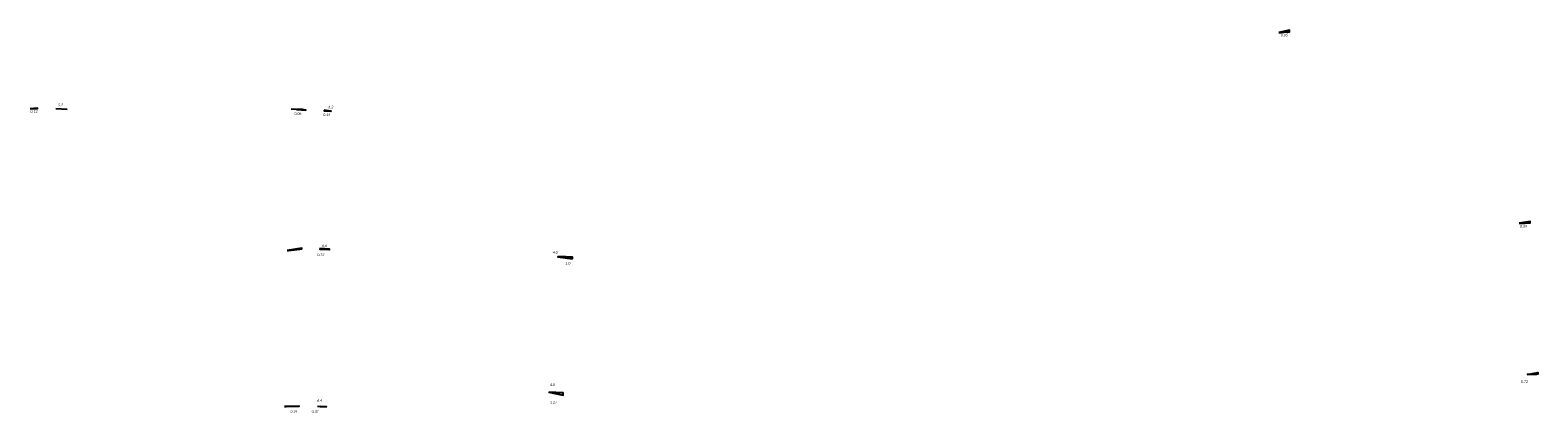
# Model space of a CAD drawing. Header units: feet. Extents: x -155 to 2467109, y -56 to 265285.
import ezdxf

# ---------------------------------------------------------------- set-up
doc = ezdxf.new("R2010")
doc.units = ezdxf.units.FT
doc.header["$MEASUREMENT"] = 0
for name, color, linetype, plot in [('Cut', 1, 'Continuous', False), ('Fill', 4, 'Continuous', False), ('Seeding', 3, 'Continuous', False)]:
    doc.layers.add(name, color=color, linetype=linetype, plot=plot)
doc.styles.add('Slanted-Normal', font='calibrii.ttf', dxfattribs={"height": 0.14})

msp = doc.modelspace()

# ---------------------------------------------------------------- linework, layer by layer
at = {"layer": 'Cut'}
for points in [[(2466770.3, 265263.42), (2466768.67, 265263.49), (2466771.16, 265263.32)], [(2466844.19, 265222.6), (2466844.17, 265223.1), (2466842.39, 265223.12), (2466840.2, 265223.12)], [(2466837.71, 265186.11), (2466841.63, 265185.28), (2466841.63, 265185.93)], [(2466765.35, 265182.19), (2466765.75, 265182.21), (2466767.18, 265182.35), (2466769.36, 265182.34)], [(2466775.08, 265182.23), (2466776.47, 265182.22), (2466776.7, 265182.21), (2466776.73, 265182.14)]]:
    msp.add_lwpolyline(points, close=True, dxfattribs=at)
at = {"layer": 'Fill'}
for points in [[(2467037.66, 265284.5), (2467038.41, 265284.57), (2467039.13, 265284.59), (2467040.63, 265284.75), (2467040.63, 265285.16)], [(2466695.67, 265263.64), (2466697.55, 265263.73), (2466697.66, 265263.75), (2466697.66, 265263.86)], [(2466776.16, 265263.24), (2466776.16, 265263.06), (2466777.89, 265262.97)], [(2467103.51, 265232.35), (2467105.18, 265232.41), (2467106.52, 265232.48), (2467106.52, 265232.87)], [(2466766.1, 265224.91), (2466766.44, 265224.91), (2466769.54, 265225.29), (2466770.05, 265225.36), (2466770.05, 265225.5)], [(2467105.65, 265190.95), (2467108.61, 265191.5), (2467108.62, 265191.02), (2467108.25, 265191.01), (2467106.67, 265190.96)]]:
    msp.add_lwpolyline(points, close=True, dxfattribs=at)
msp.add_lwpolyline([(2466775.05, 265225.42), (2466775.05, 265225.3), (2466777.61, 265225.15), (2466777.65, 265225.15), (2466777.65, 265225.28, -0.414214), (2466777.67, 265225.3)], format="xyb", close=True, dxfattribs=at)
at = {"layer": 'Seeding'}
for points in [[(2466697.66, 265263.86), (2466695.67, 265263.64)], [(2466702.66, 265263.78), (2466705.83, 265263.57)], [(2466771.16, 265263.32), (2466767.16, 265263.59)], [(2466778.31, 265262.9), (2466776.16, 265263.24)], [(2466766.1, 265224.91), (2466770.05, 265225.5)], [(2466775.05, 265225.42), (2466777.65, 265225.3)], [(2466844.19, 265222.6), (2466840.2, 265223.12)], [(2466841.63, 265185.28), (2466837.71, 265186.11)], [(2466765.35, 265182.19), (2466769.38, 265182.34)], [(2466774.36, 265182.26), (2466776.73, 265182.14)]]:
    msp.add_lwpolyline(points, dxfattribs=at)

# ---------------------------------------------------------------- texts
at = {"layer": 'Cut', "char_height": 0.7, "width": 1.9565, "attachment_point": 1, "style": 'Slanted-Normal'}
for s, insert in [('0.06', (2466768.02, 265262.68)), ('1.0', (2466842.24, 265221.72)), ('0.24', (2466766.92, 265181.2)), ('1.27', (2466838, 265183.67))]:
    msp.add_mtext(s, dxfattribs=dict(at, insert=insert))
at = {"layer": 'Fill', "char_height": 0.7, "attachment_point": 1, "style": 'Slanted-Normal'}
for s, insert, width in [('0.65', (2467038.23, 265284.17), 1.9565), ('0.12', (2466695.72, 265263.28), 2.2897), ('0.15', (2466775.92, 265262.41), 1.9565), ('0.59', (2467103.71, 265231.85), 1.9565), ('0.73', (2466774.29, 265224.05), 1.9565), ('0.72', (2467103.95, 265189.38), 1.9565), ('0.01', (2466772.76, 265181.2), 1.9565)]:
    msp.add_mtext(s, dxfattribs=dict(at, insert=insert, width=width))
at = {"layer": 'Seeding', "char_height": 0.7, "width": 1.7586, "attachment_point": 1, "style": 'Slanted-Normal'}
for s, insert in [('5.2', (2466703.31, 265265.08)), ('6.2', (2466777.31, 265264.49)), ('6.6', (2466775.6, 265226.57)), ('4.0', (2466838.76, 265224.71)), ('4.0', (2466838.01, 265188.52)), ('6.4', (2466774.26, 265184.22))]:
    msp.add_mtext(s, dxfattribs=dict(at, insert=insert))

doc.saveas('drawing.dxf')
